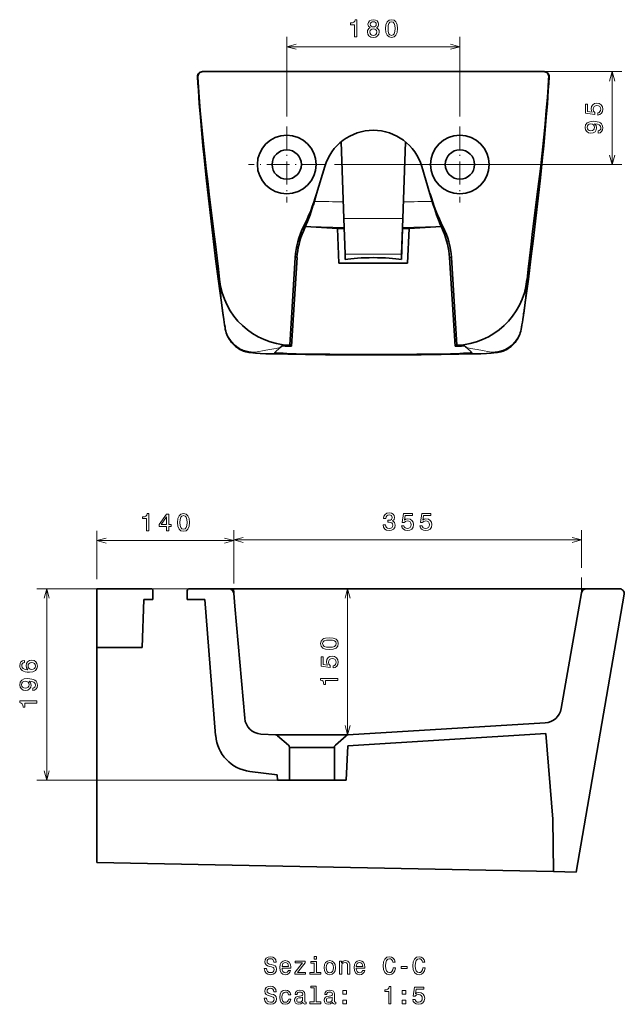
# Model space of a CAD drawing. Extents: x 23 to 397, y 43 to 254.
# Tile 2 of 2: x 273 to 397, y 43 to 244. Entities that reach past the tile are written whole.
import ezdxf

# ---------------------------------------------------------------- set-up
doc = ezdxf.new("R2010")
doc.units = 0
doc.linetypes.add('DASHDOT', pattern=[18.5, 12, -3, 0.5, -3])
doc.layers.get('0').update_dxf_attribs({"lineweight": 13})

msp = doc.modelspace()

# ---------------------------------------------------------------- linework, layer by layer
at = {"color": 7, "lineweight": 13, "ltscale": 0.407446}
for p, q in [((327.48, 224.36), (327.48, 240.66)), ((362.89, 224.36), (362.89, 240.66))]:
    msp.add_line(p, q, dxfattribs=at)
at = {"color": 7, "lineweight": 13}
for p, q in [((327.48, 238.66), (362.89, 238.66)), ((347.18, 233.56), (396.03, 233.56)), ((337.28, 214.56), (396.03, 214.56)), ((288.62, 137.63), (316.66, 137.63)), ((316.66, 137.76), (387.79, 137.76)), ((313.66, 127.76), (276.39, 127.76)), ((278.39, 88.6), (278.39, 127.76)), ((339.91, 97.86), (339.91, 127.76)), ((326.02, 88.6), (276.39, 88.6))]:
    msp.add_line(p, q, dxfattribs=at)
at = {"color": 7, "lineweight": 35, "ltscale": 0.000285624}
for p, q in [((309.29, 232.46), (309.3, 232.46)), ((381.07, 232.46), (381.07, 232.46))]:
    msp.add_line(p, q, dxfattribs=at)
at = {"color": 7, "lineweight": 35, "ltscale": 0.001328}
for p, q in [((310.24, 233.56), (310.29, 233.56)), ((380.13, 233.56), (380.08, 233.56))]:
    msp.add_line(p, q, dxfattribs=at)
at = {"color": 7, "lineweight": 35, "ltscale": 0.000208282}
for p, q in [((310.29, 233.56), (310.3, 233.56)), ((380.08, 233.56), (380.07, 233.56))]:
    msp.add_line(p, q, dxfattribs=at)
at = {"color": 7, "lineweight": 35}
for p, q in [((345.18, 233.56), (310.3, 233.56)), ((345.18, 233.56), (310.3, 233.56)), ((345.18, 233.56), (380.07, 233.56)), ((345.18, 233.56), (380.07, 233.56)), ((288.62, 127.76), (288.62, 71.76)), ((315.66, 127.76), (388.78, 127.76)), ((312.94, 97.72), (310.73, 125.56)), ((396.51, 126.66), (386.66, 69.8)), ((316.89, 124.21), (318.89, 101.28)), ((387.31, 124.21), (383.62, 103.25)), ((380.34, 100.33), (339.99, 97.86)), ((380.47, 98.13), (339.96, 95.65)), ((382.06, 69.9), (288.62, 71.76))]:
    msp.add_line(p, q, dxfattribs=at)
at = {"color": 7, "lineweight": 13, "ltscale": 0.475072}
msp.add_line((394.03, 214.56), (394.03, 233.56), dxfattribs=at)
at = {"color": 7, "linetype": 'DASHDOT', "lineweight": 13, "ltscale": 0.390047}
for p, q in [((327.48, 222.36), (327.48, 206.76)), ((362.89, 222.36), (362.89, 206.76)), ((335.28, 214.56), (319.68, 214.56)), ((370.69, 214.56), (355.09, 214.56))]:
    msp.add_line(p, q, dxfattribs=at)
at = {"color": 7, "lineweight": 35, "ltscale": 0.39243}
for p, q in [((339.16, 203.52), (338.61, 219.21)), ((351.21, 203.52), (351.76, 219.21))]:
    msp.add_line(p, q, dxfattribs=at)
at = {"color": 7, "lineweight": 35, "ltscale": 0.145317}
for p, q in [((335.26, 214.16), (333.6, 208.59)), ((335.26, 214.16), (333.6, 208.59)), ((355.11, 214.16), (356.77, 208.59)), ((355.11, 214.16), (356.77, 208.59))]:
    msp.add_line(p, q, dxfattribs=at)
at = {"color": 7, "lineweight": 35, "ltscale": 0.045097}
for p, q in [((311.48, 209.7), (311.27, 211.49)), ((378.88, 209.7), (379.1, 211.49))]:
    msp.add_line(p, q, dxfattribs=at)
at = {"color": 7, "lineweight": 35, "ltscale": 0.00137}
msp.add_line((311.38, 210.54), (311.39, 210.49), dxfattribs=at)
at = {"color": 7, "lineweight": 35, "ltscale": 0.001371}
msp.add_line((378.98, 210.54), (378.98, 210.49), dxfattribs=at)
at = {"color": 7, "lineweight": 35, "ltscale": 0.059488}
for p, q in [((333.6, 208.59), (332.92, 206.31)), ((356.77, 208.59), (357.45, 206.31))]:
    msp.add_line(p, q, dxfattribs=at)
at = {"color": 7, "lineweight": 13, "ltscale": 0.150694}
for q in [(339.16, 203.52), (351.21, 203.52)]:
    msp.add_line((345.18, 203.52), q, dxfattribs=at)
at = {"color": 7, "lineweight": 35, "ltscale": 0.182693}
for p, q in [((339.41, 196.22), (339.16, 203.52)), ((350.96, 196.22), (351.21, 203.52))]:
    msp.add_line(p, q, dxfattribs=at)
at = {"color": 7, "lineweight": 35, "ltscale": 0.163553}
for p, q in [((337.85, 201.45), (331.32, 201.85)), ((352.52, 201.45), (359.05, 201.85))]:
    msp.add_line(p, q, dxfattribs=at)
at = {"color": 7, "lineweight": 35, "ltscale": 0.034562}
for p, q in [((337.85, 201.45), (339.23, 201.45)), ((337.85, 201.45), (339.23, 201.45)), ((352.52, 201.45), (351.14, 201.45)), ((352.52, 201.45), (351.14, 201.45))]:
    msp.add_line(p, q, dxfattribs=at)
at = {"color": 7, "lineweight": 35, "ltscale": 0.176536}
for p, q in [((337.85, 201.45), (338.15, 194.4)), ((352.52, 201.45), (352.21, 194.4)), ((339.96, 95.65), (339.65, 88.6))]:
    msp.add_line(p, q, dxfattribs=at)
at = {"color": 7, "lineweight": 35, "ltscale": 0.15831}
msp.add_line((350.92, 195.13), (351.14, 201.45), dxfattribs=at)
at = {"color": 7, "lineweight": 35, "ltscale": 0.449955}
for p, q in [((329.21, 195.54), (328.12, 177.57)), ((328.12, 177.57), (329.21, 195.54)), ((362.25, 177.57), (361.15, 195.54)), ((361.15, 195.54), (362.25, 177.57))]:
    msp.add_line(p, q, dxfattribs=at)
at = {"color": 7, "lineweight": 35, "ltscale": 0.453552}
for p, q in [((329.58, 195.52), (328.44, 177.41)), ((360.79, 195.52), (361.93, 177.41))]:
    msp.add_line(p, q, dxfattribs=at)
at = {"color": 7, "lineweight": 13, "ltscale": 0.009118}
for p, q in [((329.58, 195.52), (329.21, 195.54)), ((360.79, 195.52), (361.15, 195.54))]:
    msp.add_line(p, q, dxfattribs=at)
at = {"color": 7, "lineweight": 13, "ltscale": 0.144318}
for q in [(339.41, 196.22), (350.96, 196.22)]:
    msp.add_line((345.18, 196.22), q, dxfattribs=at)
at = {"color": 7, "lineweight": 35, "ltscale": 0.022704}
for p, q in [((339.44, 195.31), (339.41, 196.22)), ((350.93, 195.31), (350.96, 196.22))]:
    msp.add_line(p, q, dxfattribs=at)
at = {"color": 7, "lineweight": 35, "ltscale": 0.17575}
for q in [(338.15, 194.4), (352.21, 194.4)]:
    msp.add_line((345.18, 194.4), q, dxfattribs=at)
at = {"color": 7, "lineweight": 35, "ltscale": 0.00461}
for p, q in [((339.45, 195.13), (339.44, 195.31)), ((350.92, 195.13), (350.93, 195.31))]:
    msp.add_line(p, q, dxfattribs=at)
at = {"color": 7, "lineweight": 35, "ltscale": 0.115}
for p in [(340.58, 194.4), (349.78, 194.4)]:
    msp.add_line(p, (345.18, 194.4), dxfattribs=at)
at = {"color": 7, "lineweight": 35, "ltscale": 0.012159}
msp.add_line((314.86, 181.2), (314.79, 181.68), dxfattribs=at)
at = {"color": 7, "lineweight": 35, "ltscale": 0.012146}
msp.add_line((375.51, 181.2), (375.58, 181.68), dxfattribs=at)
at = {"color": 7, "lineweight": 35, "ltscale": 0.000819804}
msp.add_line((314.86, 181.24), (314.86, 181.2), dxfattribs=at)
at = {"color": 7, "lineweight": 35, "ltscale": 0.000815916}
msp.add_line((375.51, 181.24), (375.51, 181.2), dxfattribs=at)
at = {"color": 7, "lineweight": 35, "ltscale": 0.016669}
for p, q in [((328.44, 177.41), (327.78, 177.41)), ((328.44, 177.41), (327.78, 177.41)), ((361.93, 177.41), (362.59, 177.41)), ((361.93, 177.41), (362.59, 177.41))]:
    msp.add_line(p, q, dxfattribs=at)
at = {"color": 7, "lineweight": 35, "ltscale": 0.005012}
for p, q in [((328.44, 177.41), (328.26, 177.49)), ((328.44, 177.41), (328.26, 177.49)), ((361.93, 177.41), (362.11, 177.49)), ((361.93, 177.41), (362.11, 177.49))]:
    msp.add_line(p, q, dxfattribs=at)
at = {"color": 7, "lineweight": 13, "ltscale": 0.000128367}
for p, q in [((320.78, 176.17), (320.78, 176.17)), ((369.59, 176.17), (369.59, 176.17))]:
    msp.add_line(p, q, dxfattribs=at)
at = {"color": 7, "lineweight": 35, "ltscale": 0.037706}
for p, q in [((325.02, 176.1), (326.15, 177.1)), ((325.02, 176.1), (326.15, 177.1)), ((365.35, 176.1), (364.22, 177.1)), ((365.35, 176.1), (364.22, 177.1))]:
    msp.add_line(p, q, dxfattribs=at)
at = {"color": 7, "lineweight": 13, "ltscale": 0.021109}
for p, q in [((325.32, 176.94), (326.15, 177.1)), ((365.05, 176.94), (364.22, 177.1))]:
    msp.add_line(p, q, dxfattribs=at)
at = {"color": 7, "lineweight": 13, "ltscale": 0.000708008}
for q in [(345.16, 175.61), (345.21, 175.61)]:
    msp.add_line((345.18, 175.61), q, dxfattribs=at)
at = {"color": 7, "lineweight": 13, "ltscale": 6.87704e-06}
for p, q in [((345.16, 175.61), (345.16, 175.61)), ((345.21, 175.61), (345.21, 175.61))]:
    msp.add_line(p, q, dxfattribs=at)
at = {"color": 7, "lineweight": 35, "ltscale": 0.000704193}
for p in [(345.16, 175.61), (345.21, 175.61)]:
    msp.add_line(p, (345.18, 175.61), dxfattribs=at)
at = {"color": 7, "lineweight": 13, "ltscale": 0.246626}
msp.add_line((288.62, 129.76), (288.62, 139.63), dxfattribs=at)
at = {"color": 7, "lineweight": 13, "ltscale": 0.272746}
msp.add_line((316.66, 128.85), (316.66, 139.76), dxfattribs=at)
at = {"color": 7, "lineweight": 13, "ltscale": 0.269447}
msp.add_line((316.66, 128.85), (316.66, 139.63), dxfattribs=at)
at = {"color": 7, "lineweight": 13, "ltscale": 0.191821}
msp.add_line((387.79, 132.08), (387.79, 139.76), dxfattribs=at)
at = {"color": 7, "lineweight": 13, "ltscale": 0.18857}
msp.add_line((387.79, 132.08), (387.79, 139.63), dxfattribs=at)
at = {"color": 7, "lineweight": 13, "ltscale": 0.078763}
msp.add_line((387.79, 126.93), (387.79, 130.08), dxfattribs=at)
at = {"color": 7, "lineweight": 35, "ltscale": 0.3}
msp.add_line((288.62, 127.76), (288.62, 115.76), dxfattribs=at)
at = {"color": 7, "lineweight": 35, "ltscale": 0.273661}
msp.add_line((299.57, 127.76), (288.62, 127.76), dxfattribs=at)
at = {"color": 7, "lineweight": 35, "ltscale": 0.003839}
msp.add_line((299.72, 127.76), (299.57, 127.76), dxfattribs=at)
at = {"color": 7, "lineweight": 35, "ltscale": 0.045}
for p, q in [((300.12, 125.56), (300.12, 127.36)), ((307.12, 125.56), (307.12, 127.36))]:
    msp.add_line(p, q, dxfattribs=at)
at = {"color": 7, "lineweight": 35, "ltscale": 0.20341}
msp.add_line((315.66, 127.76), (307.52, 127.76), dxfattribs=at)
at = {"color": 7, "lineweight": 35, "ltscale": 0.022908}
msp.add_line((316.66, 126.85), (316.58, 127.76), dxfattribs=at)
at = {"color": 7, "lineweight": 35, "ltscale": 0.069192}
msp.add_line((387.79, 126.93), (387.31, 124.21), dxfattribs=at)
at = {"color": 7, "lineweight": 35, "ltscale": 0.168488}
msp.add_line((388.78, 127.76), (395.52, 127.76), dxfattribs=at)
at = {"color": 7, "lineweight": 35, "ltscale": 0.245149}
msp.add_line((297.89, 115.76), (298.23, 125.56), dxfattribs=at)
msp.add_line((297.89, 115.76), (298.23, 125.56), dxfattribs=at)
at = {"color": 7, "lineweight": 35, "ltscale": 0.047358}
msp.add_line((298.23, 125.56), (300.12, 125.56), dxfattribs=at)
at = {"color": 7, "lineweight": 35, "ltscale": 0.090211}
msp.add_line((307.12, 125.56), (310.73, 125.56), dxfattribs=at)
at = {"color": 7, "lineweight": 35, "ltscale": 0.066231}
msp.add_line((316.66, 126.85), (316.89, 124.21), dxfattribs=at)
at = {"color": 7, "lineweight": 35, "ltscale": 0.231586}
msp.add_line((288.62, 115.76), (297.89, 115.76), dxfattribs=at)
msp.add_line((288.62, 115.76), (297.89, 115.76), dxfattribs=at)
at = {"color": 7, "lineweight": 35, "ltscale": 0.076093}
msp.add_line((325.25, 97.86), (322.21, 98.04), dxfattribs=at)
at = {"color": 7, "lineweight": 35, "ltscale": 0.368372}
msp.add_line((325.25, 97.86), (339.99, 97.86), dxfattribs=at)
at = {"color": 7, "lineweight": 35, "ltscale": 0.073571}
for p, q in [((327.82, 95.76), (325.61, 97.71)), ((337.42, 95.76), (339.63, 97.71))]:
    msp.add_line(p, q, dxfattribs=at)
at = {"color": 7, "lineweight": 35, "ltscale": 0.438555}
msp.add_line((381.9, 80.65), (380.47, 98.13), dxfattribs=at)
at = {"color": 7, "lineweight": 35, "ltscale": 0.23}
for p, q in [((328.02, 95.31), (337.22, 95.31)), ((337.22, 88.6), (328.02, 88.6))]:
    msp.add_line(p, q, dxfattribs=at)
at = {"color": 7, "lineweight": 35, "ltscale": 0.167793}
for p, q in [((328.02, 95.31), (328.02, 88.6)), ((337.22, 95.31), (337.22, 88.6))]:
    msp.add_line(p, q, dxfattribs=at)
at = {"color": 7, "lineweight": 35, "ltscale": 0.141988}
msp.add_line((325.54, 89.7), (319.91, 90.41), dxfattribs=at)
at = {"color": 7, "lineweight": 35, "ltscale": 0.027576}
msp.add_line((325.54, 89.7), (325.59, 88.6), dxfattribs=at)
at = {"color": 7, "lineweight": 35, "ltscale": 0.06075}
for p, q in [((325.59, 88.6), (328.02, 88.6)), ((339.65, 88.6), (337.22, 88.6))]:
    msp.add_line(p, q, dxfattribs=at)
at = {"color": 7, "lineweight": 35, "ltscale": 0.268783}
msp.add_line((381.9, 80.65), (382.06, 69.9), dxfattribs=at)
msp.add_line((381.9, 80.65), (382.06, 69.9), dxfattribs=at)
at = {"color": 7, "lineweight": 35, "ltscale": 0.114973}
msp.add_line((382.06, 69.9), (386.66, 69.8), dxfattribs=at)
at = {"color": 7, "lineweight": 13}
for points in [[(341.36, 240.66), (341.82, 240.66), (341.82, 244.18), (341.47, 244.18), (341.38, 243.88), (341.2, 243.67), (340.92, 243.55), (340.54, 243.51), (340.54, 243.15), (341.36, 243.15)], [(344.56, 242.54), (344.3, 242.4), (344.12, 242.21), (344.01, 241.96), (343.98, 241.66), (344.06, 241.21), (344.29, 240.87), (344.67, 240.64), (345.18, 240.56), (345.69, 240.64), (346.07, 240.87), (346.3, 241.21), (346.39, 241.66), (346.35, 241.96), (346.24, 242.21), (346.06, 242.4), (345.81, 242.54), (346.01, 242.67), (346.15, 242.83), (346.24, 243.03), (346.27, 243.28), (346.19, 243.64), (345.98, 243.93), (345.63, 244.11), (345.18, 244.18), (344.73, 244.11), (344.39, 243.93), (344.17, 243.64), (344.09, 243.28), (344.12, 243.03), (344.21, 242.83)], [(344.57, 243.24), (344.61, 243.46), (344.74, 243.63), (344.93, 243.74), (345.18, 243.78), (345.44, 243.74), (345.63, 243.63), (345.75, 243.46), (345.79, 243.24), (345.75, 243.01), (345.63, 242.84), (345.44, 242.72), (345.18, 242.69), (344.93, 242.73), (344.74, 242.84), (344.61, 243.01)], [(347.7, 242.37), (347.78, 241.58), (348.02, 241.01), (348.4, 240.67), (348.92, 240.56), (349.44, 240.67), (349.82, 241.01), (350.05, 241.58), (350.13, 242.37), (350.05, 243.16), (349.95, 243.47), (349.82, 243.73), (349.44, 244.07), (348.92, 244.18), (348.4, 244.07), (348.02, 243.72), (347.78, 243.16)], [(348.19, 242.37), (348.23, 242.98), (348.36, 243.42), (348.58, 243.67), (348.92, 243.77), (349.25, 243.67), (349.48, 243.42), (349.61, 242.98), (349.65, 242.37), (349.61, 241.75), (349.48, 241.31), (349.25, 241.06), (348.92, 240.97), (348.58, 241.06), (348.36, 241.31), (348.23, 241.75)], [(344.46, 241.67), (344.51, 241.94), (344.65, 242.14), (344.88, 242.27), (345.18, 242.32), (345.48, 242.27), (345.71, 242.14), (345.85, 241.94), (345.91, 241.67), (345.85, 241.39), (345.71, 241.17), (345.48, 241.03), (345.18, 240.98), (344.88, 241.03), (344.65, 241.17), (344.51, 241.39)], [(391.12, 224.68), (391.53, 224.79), (391.85, 225.04), (392.05, 225.4), (392.13, 225.86), (392.04, 226.37), (391.79, 226.77), (391.4, 227.02), (390.89, 227.12), (390.42, 227.03), (390.06, 226.79), (389.82, 226.41), (389.73, 225.92), (389.79, 225.55), (389.96, 225.25), (389.02, 225.39), (389.02, 226.93), (388.6, 226.93), (388.6, 225.06), (390.46, 224.78), (390.46, 225.18), (390.22, 225.48), (390.14, 225.85), (390.19, 226.17), (390.35, 226.42), (390.6, 226.58), (390.92, 226.63), (391.24, 226.58), (391.48, 226.41), (391.64, 226.17), (391.7, 225.85), (391.66, 225.58), (391.54, 225.37), (391.36, 225.22), (391.12, 225.15)], [(391.16, 220.98), (391.56, 221.06), (391.87, 221.28), (392.06, 221.62), (392.13, 222.07), (392.09, 222.37), (392, 222.64), (391.85, 222.86), (391.62, 223.06), (391.35, 223.21), (391, 223.32), (390.61, 223.38), (390.16, 223.41), (389.45, 223.32), (388.93, 223.08), (388.61, 222.68), (388.5, 222.14), (388.59, 221.65), (388.84, 221.28), (389.21, 221.03), (389.68, 220.95), (390.16, 221.03), (390.53, 221.27), (390.76, 221.62), (390.84, 222.07), (390.74, 222.55), (390.45, 222.9), (391.01, 222.82), (391.41, 222.66), (391.65, 222.42), (391.72, 222.08), (391.69, 221.82), (391.57, 221.62), (391.4, 221.5), (391.16, 221.45)], [(389.67, 221.44), (389.36, 221.49), (389.11, 221.63), (388.96, 221.86), (388.9, 222.14), (388.96, 222.44), (389.11, 222.67), (389.36, 222.81), (389.67, 222.86), (389.99, 222.81), (390.22, 222.67), (390.37, 222.44), (390.42, 222.13), (390.37, 221.85), (390.22, 221.63), (389.99, 221.49)], [(298.81, 139.63), (299.27, 139.63), (299.27, 143.15), (298.93, 143.15), (298.84, 142.84), (298.66, 142.64), (298.38, 142.51), (298, 142.47), (298, 142.12), (298.81, 142.12)], [(302.92, 139.63), (303.37, 139.63), (303.37, 140.49), (303.87, 140.49), (303.87, 140.9), (303.37, 140.9), (303.37, 143.05), (302.91, 143.05), (301.38, 140.94), (301.38, 140.49), (302.92, 140.49)], [(305.16, 141.33), (305.24, 140.54), (305.47, 139.98), (305.85, 139.64), (306.38, 139.52), (306.9, 139.64), (307.27, 139.98), (307.51, 140.54), (307.59, 141.33), (307.51, 142.12), (307.41, 142.43), (307.27, 142.69), (306.9, 143.03), (306.38, 143.15), (305.85, 143.03), (305.47, 142.69), (305.24, 142.12)], [(347.22, 140.86), (347.22, 140.82), (347.3, 140.34), (347.54, 139.97), (347.91, 139.74), (348.4, 139.66), (348.93, 139.74), (349.32, 139.96), (349.57, 140.32), (349.66, 140.77), (349.62, 141.07), (349.51, 141.31), (349.33, 141.5), (349.09, 141.63), (349.42, 141.91), (349.53, 142.34), (349.46, 142.73), (349.24, 143.03), (348.89, 143.22), (348.4, 143.28), (347.95, 143.2), (347.6, 142.98), (347.37, 142.63), (347.3, 142.16), (347.3, 142.12), (347.75, 142.12), (347.79, 142.45), (347.92, 142.68), (348.13, 142.82), (348.43, 142.87), (348.69, 142.83), (348.88, 142.72), (349, 142.55), (349.04, 142.32), (349, 142.07), (348.88, 141.91), (348.67, 141.8), (348.38, 141.77), (348.18, 141.78), (348.18, 141.38), (348.43, 141.39), (348.75, 141.35), (348.98, 141.22), (349.12, 141.03), (349.17, 140.77), (349.12, 140.48), (348.97, 140.26), (348.74, 140.13), (348.43, 140.08), (348.12, 140.13), (347.88, 140.28), (347.74, 140.52), (347.68, 140.86)], [(350.97, 140.67), (351.09, 140.26), (351.33, 139.93), (351.7, 139.73), (352.16, 139.66), (352.67, 139.75), (353.07, 139.99), (353.32, 140.39), (353.42, 140.89), (353.33, 141.36), (353.09, 141.73), (352.71, 141.97), (352.22, 142.05), (351.84, 141.99), (351.55, 141.82), (351.69, 142.77), (353.22, 142.77), (353.22, 143.18), (351.35, 143.18), (351.08, 141.33), (351.48, 141.33), (351.77, 141.56), (352.14, 141.65), (352.47, 141.59), (352.71, 141.43), (352.87, 141.18), (352.93, 140.87), (352.87, 140.55), (352.71, 140.3), (352.46, 140.15), (352.14, 140.09), (351.88, 140.13), (351.67, 140.24), (351.52, 140.42), (351.44, 140.67)], [(354.71, 140.67), (354.82, 140.26), (355.07, 139.93), (355.43, 139.73), (355.9, 139.66), (356.4, 139.75), (356.8, 139.99), (357.06, 140.39), (357.15, 140.89), (357.07, 141.36), (356.82, 141.73), (356.45, 141.97), (355.96, 142.05), (355.58, 141.99), (355.29, 141.82), (355.43, 142.77), (356.96, 142.77), (356.96, 143.18), (355.09, 143.18), (354.81, 141.33), (355.21, 141.33), (355.51, 141.56), (355.88, 141.65), (356.2, 141.59), (356.45, 141.43), (356.61, 141.18), (356.66, 140.87), (356.61, 140.55), (356.45, 140.3), (356.2, 140.15), (355.88, 140.09), (355.61, 140.13), (355.41, 140.24), (355.25, 140.42), (355.18, 140.67)], [(301.8, 140.9), (302.92, 142.46), (302.92, 140.9)], [(305.64, 141.33), (305.68, 141.94), (305.81, 142.38), (306.04, 142.64), (306.38, 142.73), (306.71, 142.64), (306.94, 142.38), (307.06, 141.94), (307.1, 141.33), (307.06, 140.72), (306.94, 140.28), (306.71, 140.02), (306.38, 139.94), (306.04, 140.02), (305.81, 140.28), (305.68, 140.72)], [(336.2, 115.33), (337, 115.4), (337.56, 115.64), (337.9, 116.02), (338.01, 116.54), (337.9, 117.06), (337.56, 117.44), (337, 117.67), (336.2, 117.75), (335.42, 117.67), (335.1, 117.58), (334.85, 117.44), (334.5, 117.06), (334.39, 116.54), (334.5, 116.02), (334.85, 115.64), (335.42, 115.4)], [(336.2, 115.81), (335.59, 115.85), (335.16, 115.98), (334.9, 116.21), (334.81, 116.54), (334.9, 116.88), (335.16, 117.1), (335.59, 117.23), (336.2, 117.27), (336.82, 117.23), (337.26, 117.1), (337.52, 116.88), (337.6, 116.54), (337.52, 116.21), (337.26, 115.98), (336.82, 115.85)], [(273.83, 113.12), (273.42, 113.03), (273.12, 112.81), (272.93, 112.46), (272.86, 112.02), (272.9, 111.72), (273, 111.47), (273.15, 111.24), (273.37, 111.05), (273.65, 110.9), (273.99, 110.78), (274.39, 110.71), (274.84, 110.69), (275.55, 110.77), (276.07, 111.02), (276.38, 111.42), (276.49, 111.96), (276.4, 112.45), (276.16, 112.83), (275.79, 113.07), (275.32, 113.15), (274.84, 113.07), (274.47, 112.84), (274.24, 112.48), (274.16, 112.04), (274.26, 111.56), (274.54, 111.2), (273.99, 111.27), (273.59, 111.44), (273.35, 111.68), (273.27, 112.03), (273.31, 112.28), (273.42, 112.47), (273.6, 112.6), (273.83, 112.66)], [(337, 111.56), (337.41, 111.67), (337.74, 111.92), (337.94, 112.28), (338.01, 112.74), (337.92, 113.25), (337.68, 113.65), (337.28, 113.9), (336.78, 114), (336.31, 113.91), (335.94, 113.67), (335.71, 113.29), (335.62, 112.8), (335.68, 112.43), (335.85, 112.13), (334.9, 112.27), (334.9, 113.81), (334.49, 113.81), (334.49, 111.94), (336.35, 111.66), (336.35, 112.06), (336.11, 112.35), (336.02, 112.73), (336.08, 113.05), (336.24, 113.3), (336.49, 113.45), (336.8, 113.51), (337.12, 113.45), (337.37, 113.29), (337.53, 113.05), (337.58, 112.73), (337.55, 112.46), (337.43, 112.25), (337.25, 112.1), (337, 112.03)], [(275.32, 112.67), (275.64, 112.61), (275.88, 112.47), (276.04, 112.24), (276.09, 111.96), (276.04, 111.66), (275.88, 111.44), (275.64, 111.29), (275.33, 111.24), (275.01, 111.29), (274.78, 111.44), (274.62, 111.67), (274.57, 111.98), (274.62, 112.25), (274.77, 112.47), (275.01, 112.61)], [(275.52, 106.97), (275.92, 107.04), (276.23, 107.26), (276.42, 107.6), (276.49, 108.06), (276.45, 108.35), (276.36, 108.62), (276.21, 108.85), (275.99, 109.04), (275.71, 109.19), (275.37, 109.3), (274.97, 109.37), (274.52, 109.39), (273.81, 109.31), (273.29, 109.06), (272.98, 108.67), (272.86, 108.13), (272.95, 107.63), (273.2, 107.26), (273.57, 107.02), (274.04, 106.94), (274.52, 107.02), (274.89, 107.26), (275.12, 107.61), (275.2, 108.06), (275.1, 108.53), (274.81, 108.89), (275.37, 108.81), (275.77, 108.65), (276.01, 108.4), (276.08, 108.06), (276.05, 107.8), (275.94, 107.61), (275.76, 107.48), (275.52, 107.43)], [(274.03, 107.43), (273.72, 107.48), (273.47, 107.62), (273.32, 107.84), (273.26, 108.13), (273.32, 108.43), (273.47, 108.65), (273.72, 108.79), (274.03, 108.85), (274.35, 108.79), (274.58, 108.65), (274.73, 108.42), (274.78, 108.11), (274.73, 107.84), (274.58, 107.62), (274.35, 107.48)], [(337.91, 108.98), (337.91, 109.44), (334.39, 109.44), (334.39, 109.1), (334.7, 109.01), (334.9, 108.83), (335.02, 108.55), (335.06, 108.16), (335.42, 108.16), (335.42, 108.98)], [(276.39, 104.35), (276.39, 104.81), (272.86, 104.81), (272.86, 104.47), (273.17, 104.38), (273.38, 104.2), (273.5, 103.92), (273.54, 103.53), (273.9, 103.53), (273.9, 104.35)], [(323.34, 50.06), (322.89, 50.06), (322.99, 49.52), (323.24, 49.13), (323.63, 48.89), (324.15, 48.81), (324.67, 48.89), (325.06, 49.11), (325.31, 49.46), (325.4, 49.92), (325.32, 50.33), (325.11, 50.6), (324.77, 50.77), (324.31, 50.91), (323.91, 51), (323.66, 51.11), (323.51, 51.27), (323.47, 51.53), (323.51, 51.75), (323.64, 51.92), (323.84, 52.04), (324.12, 52.08), (324.4, 52.03), (324.63, 51.89), (324.77, 51.67), (324.84, 51.36), (325.3, 51.36), (325.3, 51.37), (325.22, 51.84), (324.98, 52.2), (324.61, 52.42), (324.11, 52.49), (323.65, 52.42), (323.3, 52.21), (323.07, 51.88), (322.99, 51.46), (323.06, 51.08), (323.25, 50.82), (323.55, 50.65), (323.96, 50.52), (324.37, 50.4), (324.68, 50.29), (324.87, 50.13), (324.93, 49.87), (324.87, 49.6), (324.72, 49.4), (324.48, 49.27), (324.17, 49.23), (323.83, 49.29), (323.57, 49.45), (323.4, 49.71)], [(333.58, 52.52), (333.11, 52.52), (333.11, 52.02), (333.58, 52.02)], [(349.25, 50.2), (349.15, 49.78), (348.98, 49.48), (348.75, 49.29), (348.48, 49.23), (348.15, 49.32), (347.89, 49.59), (347.72, 50.04), (347.66, 50.65), (347.72, 51.26), (347.88, 51.71), (348.14, 51.98), (348.48, 52.08), (348.72, 52.03), (348.92, 51.89), (349.09, 51.66), (349.2, 51.35), (349.68, 51.35), (349.52, 51.83), (349.26, 52.19), (348.9, 52.42), (348.48, 52.5), (347.94, 52.37), (347.53, 52.02), (347.27, 51.44), (347.18, 50.65), (347.27, 49.87), (347.53, 49.29), (347.94, 48.93), (348.48, 48.81), (348.94, 48.9), (349.32, 49.17), (349.59, 49.61), (349.73, 50.2)], [(355.32, 50.2), (355.22, 49.78), (355.05, 49.48), (354.82, 49.29), (354.55, 49.23), (354.22, 49.32), (353.96, 49.59), (353.79, 50.04), (353.74, 50.65), (353.79, 51.26), (353.96, 51.71), (354.21, 51.98), (354.55, 52.08), (354.79, 52.03), (355, 51.89), (355.16, 51.66), (355.27, 51.35), (355.75, 51.35), (355.6, 51.83), (355.33, 52.19), (354.98, 52.42), (354.55, 52.5), (354.01, 52.37), (353.6, 52.02), (353.34, 51.44), (353.25, 50.65), (353.34, 49.87), (353.6, 49.29), (354.01, 48.93), (354.55, 48.81), (355.02, 48.9), (355.39, 49.17), (355.66, 49.61), (355.8, 50.2)], [(326.52, 50.13), (328.3, 50.13), (328.3, 50.34), (328.22, 50.92), (328, 51.35), (327.65, 51.61), (327.18, 51.71), (326.72, 51.61), (326.37, 51.32), (326.14, 50.87), (326.06, 50.26), (326.13, 49.64), (326.36, 49.19), (326.71, 48.9), (327.16, 48.81), (327.56, 48.87), (327.88, 49.04), (328.12, 49.32), (328.25, 49.68), (327.81, 49.68), (327.72, 49.48), (327.59, 49.33), (327.22, 49.21), (326.93, 49.26), (326.71, 49.44), (326.57, 49.73), (326.52, 50.11)], [(326.52, 50.5), (326.58, 50.85), (326.71, 51.11), (326.92, 51.26), (327.19, 51.32), (327.46, 51.26), (327.67, 51.11), (327.79, 50.85), (327.84, 50.5)], [(330.71, 51.24), (329.13, 49.24), (329.13, 48.9), (331.33, 48.9), (331.33, 49.28), (329.69, 49.28), (331.26, 51.27), (331.26, 51.61), (329.21, 51.61), (329.21, 51.24)], [(333.56, 49.28), (333.56, 51.52), (332.42, 51.52), (332.42, 51.14), (333.12, 51.14), (333.12, 49.28), (332.21, 49.28), (332.21, 48.9), (334.48, 48.9), (334.48, 49.28)], [(335.11, 50.25), (335.19, 49.64), (335.42, 49.19), (335.79, 48.9), (336.29, 48.81), (336.77, 48.9), (337.14, 49.18), (337.37, 49.63), (337.46, 50.25), (337.37, 50.87), (337.14, 51.33), (336.77, 51.61), (336.29, 51.71), (335.79, 51.61), (335.42, 51.32), (335.19, 50.87)], [(335.56, 50.26), (335.61, 50.71), (335.75, 51.04), (335.98, 51.24), (336.29, 51.31), (336.59, 51.24), (336.82, 51.05), (336.96, 50.71), (337.01, 50.26), (336.96, 49.8), (336.82, 49.47), (336.59, 49.27), (336.29, 49.2), (335.98, 49.27), (335.75, 49.47), (335.61, 49.8)], [(338.28, 48.9), (338.72, 48.9), (338.72, 50.47), (338.77, 50.82), (338.91, 51.09), (339.14, 51.25), (339.44, 51.31), (339.68, 51.26), (339.84, 51.12), (339.91, 50.9), (339.94, 50.59), (339.94, 48.9), (340.38, 48.9), (340.38, 50.68), (340.36, 51.04), (340.27, 51.34), (339.97, 51.61), (339.51, 51.71), (339.25, 51.67), (339.03, 51.58), (338.85, 51.41), (338.7, 51.2), (338.7, 51.61), (338.28, 51.61)], [(341.7, 50.13), (343.48, 50.13), (343.48, 50.34), (343.4, 50.92), (343.18, 51.35), (342.83, 51.61), (342.36, 51.71), (341.9, 51.61), (341.55, 51.32), (341.32, 50.87), (341.24, 50.26), (341.31, 49.64), (341.54, 49.19), (341.89, 48.9), (342.34, 48.81), (342.74, 48.87), (343.06, 49.04), (343.3, 49.32), (343.43, 49.68), (342.99, 49.68), (342.9, 49.48), (342.77, 49.33), (342.4, 49.21), (342.11, 49.26), (341.89, 49.44), (341.75, 49.73), (341.7, 50.11)], [(341.7, 50.5), (341.76, 50.85), (341.89, 51.11), (342.1, 51.26), (342.37, 51.32), (342.64, 51.26), (342.85, 51.11), (342.97, 50.85), (343.02, 50.5)], [(350.86, 50.06), (352.08, 50.06), (352.08, 50.46), (350.86, 50.46)], [(323.34, 44.01), (322.89, 44.01), (322.99, 43.48), (323.24, 43.08), (323.63, 42.85), (324.15, 42.76), (324.67, 42.84), (325.06, 43.06), (325.31, 43.41), (325.4, 43.87), (325.32, 44.28), (325.11, 44.55), (324.77, 44.73), (324.31, 44.86), (323.91, 44.95), (323.66, 45.07), (323.51, 45.23), (323.47, 45.48), (323.51, 45.71), (323.64, 45.88), (323.84, 45.99), (324.12, 46.03), (324.4, 45.98), (324.63, 45.85), (324.77, 45.62), (324.84, 45.31), (325.3, 45.31), (325.3, 45.32), (325.22, 45.8), (324.98, 46.15), (324.61, 46.37), (324.11, 46.45), (323.65, 46.37), (323.3, 46.16), (323.07, 45.83), (322.99, 45.41), (323.06, 45.03), (323.25, 44.77), (323.55, 44.6), (323.96, 44.47), (324.37, 44.35), (324.68, 44.24), (324.87, 44.08), (324.93, 43.82), (324.87, 43.55), (324.72, 43.35), (324.48, 43.22), (324.17, 43.18), (323.83, 43.24), (323.57, 43.4), (323.4, 43.66)], [(333.09, 46.1), (333.09, 43.23), (332.18, 43.23), (332.18, 42.86), (334.44, 42.86), (334.44, 43.23), (333.53, 43.23), (333.53, 46.48), (332.39, 46.48), (332.39, 46.1)], [(348.34, 42.86), (348.8, 42.86), (348.8, 46.38), (348.45, 46.38), (348.36, 46.07), (348.18, 45.87), (347.91, 45.75), (347.52, 45.71), (347.52, 45.35), (348.34, 45.35)], [(327.86, 44.67), (328.3, 44.67), (328.21, 45.07), (327.99, 45.39), (327.65, 45.58), (327.21, 45.66), (326.73, 45.56), (326.36, 45.28), (326.13, 44.82), (326.05, 44.2), (326.12, 43.59), (326.35, 43.14), (326.71, 42.86), (327.2, 42.76), (327.63, 42.84), (327.97, 43.05), (328.2, 43.38), (328.3, 43.82), (327.88, 43.82), (327.8, 43.54), (327.66, 43.33), (327.46, 43.2), (327.21, 43.16), (326.91, 43.22), (326.68, 43.43), (326.55, 43.75), (326.5, 44.22), (326.55, 44.67), (326.69, 45), (326.92, 45.2), (327.21, 45.27), (327.48, 45.23), (327.67, 45.11), (327.8, 44.92)], [(330.78, 43.21), (330.78, 43.19), (330.8, 43.02), (330.88, 42.9), (331.2, 42.81), (331.44, 42.85), (331.44, 43.19), (331.34, 43.17), (331.2, 43.24), (331.17, 43.44), (331.17, 44.84), (331.11, 45.2), (330.93, 45.45), (330.63, 45.61), (330.19, 45.66), (329.77, 45.6), (329.46, 45.43), (329.26, 45.16), (329.19, 44.81), (329.19, 44.78), (329.59, 44.78), (329.63, 44.99), (329.74, 45.14), (329.92, 45.23), (330.18, 45.27), (330.43, 45.24), (330.6, 45.17), (330.71, 45.04), (330.74, 44.85), (330.72, 44.64), (330.64, 44.54), (330.44, 44.49), (330.06, 44.45), (329.63, 44.35), (329.32, 44.19), (329.14, 43.94), (329.08, 43.57), (329.13, 43.23), (329.29, 42.99), (329.54, 42.83), (329.89, 42.78), (330.36, 42.88)], [(336.85, 43.21), (336.85, 43.19), (336.88, 43.02), (336.95, 42.9), (337.27, 42.81), (337.52, 42.85), (337.52, 43.19), (337.41, 43.17), (337.27, 43.24), (337.24, 43.44), (337.24, 44.84), (337.18, 45.2), (337.01, 45.45), (336.7, 45.61), (336.27, 45.66), (335.84, 45.6), (335.53, 45.43), (335.33, 45.16), (335.27, 44.81), (335.27, 44.78), (335.67, 44.78), (335.7, 44.99), (335.81, 45.14), (335.99, 45.23), (336.25, 45.27), (336.5, 45.24), (336.67, 45.17), (336.78, 45.04), (336.82, 44.85), (336.79, 44.64), (336.71, 44.54), (336.51, 44.49), (336.13, 44.45), (335.7, 44.35), (335.39, 44.19), (335.21, 43.94), (335.16, 43.57), (335.21, 43.23), (335.36, 42.99), (335.61, 42.83), (335.96, 42.78), (336.43, 42.88)], [(338.97, 44.81), (339.67, 44.81), (339.67, 45.56), (338.97, 45.56)], [(351.12, 44.81), (351.81, 44.81), (351.81, 45.56), (351.12, 45.56)], [(353.25, 43.77), (353.36, 43.36), (353.61, 43.03), (353.97, 42.83), (354.44, 42.76), (354.95, 42.85), (355.34, 43.09), (355.6, 43.49), (355.69, 43.99), (355.61, 44.46), (355.36, 44.83), (354.99, 45.07), (354.5, 45.15), (354.12, 45.09), (353.83, 44.92), (353.97, 45.87), (355.5, 45.87), (355.5, 46.28), (353.63, 46.28), (353.35, 44.42), (353.76, 44.42), (354.05, 44.66), (354.42, 44.75), (354.74, 44.69), (354.99, 44.53), (355.15, 44.28), (355.2, 43.97), (355.15, 43.65), (354.99, 43.4), (354.74, 43.24), (354.42, 43.19), (354.15, 43.22), (353.95, 43.34), (353.8, 43.52), (353.72, 43.77)], [(330.73, 43.8), (330.67, 43.54), (330.51, 43.34), (330.26, 43.21), (329.97, 43.16), (329.77, 43.19), (329.64, 43.27), (329.55, 43.41), (329.53, 43.61), (329.55, 43.78), (329.63, 43.91), (329.95, 44.05), (330.36, 44.11), (330.73, 44.23)], [(336.8, 43.8), (336.74, 43.54), (336.58, 43.34), (336.34, 43.21), (336.04, 43.16), (335.85, 43.19), (335.71, 43.27), (335.62, 43.41), (335.6, 43.61), (335.62, 43.78), (335.7, 43.91), (336.02, 44.05), (336.43, 44.11), (336.8, 44.23)], [(338.97, 42.86), (339.67, 42.86), (339.67, 43.61), (338.97, 43.61)], [(351.12, 42.86), (351.81, 42.86), (351.81, 43.61), (351.12, 43.61)]]:
    msp.add_lwpolyline(points, close=True, dxfattribs=at)
for points in [[(329.41, 239.18), (327.48, 238.66), (329.41, 238.14)], [(360.96, 238.14), (362.89, 238.66), (360.96, 239.18)], [(312.39, 199.69), (312, 202.98), (311.62, 206.26), (311.33, 208.82), (311.05, 211.38), (310.81, 213.65), (310.58, 215.93), (310.26, 219.2), (309.96, 222.5), (309.82, 224.16), (309.69, 225.83), (309.56, 227.5), (309.44, 229.19), (309.33, 230.85), (309.24, 232.51)], [(377.97, 199.69), (378.37, 202.98), (378.75, 206.26), (379.04, 208.82), (379.31, 211.38), (379.55, 213.65), (379.79, 215.93), (380.11, 219.2), (380.41, 222.5), (380.55, 224.16), (380.68, 225.83), (380.81, 227.5), (380.93, 229.19), (381.04, 230.85), (381.13, 232.51)], [(394.55, 231.63), (394.03, 233.56), (393.51, 231.63)], [(393.51, 216.49), (394.03, 214.56), (394.55, 216.49)], [(331.34, 201.91), (334.49, 201.81), (336.88, 201.75), (339.22, 201.7)], [(359.03, 201.91), (355.88, 201.81), (353.49, 201.75), (351.15, 201.7)], [(314.31, 184.94), (313.91, 187.87), (313.29, 192.55), (312.83, 196.12), (312.39, 199.69)], [(376.05, 184.94), (376.46, 187.87), (377.08, 192.55), (377.53, 196.12), (377.97, 199.69)], [(314.86, 181.2), (314.95, 180.78), (315.06, 180.37), (315.2, 179.98), (315.36, 179.6), (315.55, 179.23), (315.76, 178.89), (315.99, 178.56), (316.24, 178.25), (316.51, 177.96), (316.8, 177.68), (317.11, 177.43), (317.44, 177.19), (317.78, 176.98), (318.14, 176.79), (318.52, 176.62), (318.91, 176.47), (319.31, 176.36), (319.73, 176.27), (320.15, 176.21), (320.46, 176.18), (320.78, 176.17)], [(375.51, 181.2), (375.42, 180.78), (375.31, 180.37), (375.17, 179.98), (375, 179.6), (374.82, 179.23), (374.61, 178.89), (374.38, 178.56), (374.13, 178.25), (373.86, 177.96), (373.57, 177.68), (373.26, 177.43), (372.93, 177.19), (372.59, 176.98), (372.23, 176.79), (371.85, 176.62), (371.46, 176.47), (371.06, 176.36), (370.64, 176.27), (370.22, 176.21), (369.9, 176.18), (369.59, 176.17)], [(345.16, 175.61), (340.66, 175.61), (336.21, 175.64), (332.3, 175.68), (328.78, 175.73), (325.61, 175.79), (324.29, 175.83), (323.16, 175.87), (322.21, 175.91), (321.46, 175.95), (321.03, 175.98), (320.72, 176.02), (320.52, 176.05), (320.45, 176.07), (320.43, 176.08), (320.42, 176.09), (320.42, 176.09), (320.42, 176.09), (320.42, 176.1), (320.43, 176.1), (320.47, 176.12), (320.54, 176.14), (320.78, 176.17)], [(320.78, 176.17), (321.4, 176.27), (322.86, 176.5), (323.95, 176.68), (325.32, 176.94)], [(345.21, 175.61), (349.71, 175.61), (354.16, 175.64), (358.07, 175.68), (361.59, 175.73), (364.76, 175.79), (366.08, 175.83), (367.21, 175.87), (368.16, 175.91), (368.91, 175.95), (369.33, 175.98), (369.65, 176.02), (369.85, 176.05), (369.92, 176.07), (369.94, 176.08), (369.95, 176.09), (369.95, 176.09), (369.95, 176.09), (369.95, 176.1), (369.94, 176.1), (369.9, 176.12), (369.83, 176.14), (369.59, 176.17)], [(369.59, 176.17), (368.96, 176.27), (367.5, 176.5), (366.42, 176.68), (365.05, 176.94)], [(290.56, 138.14), (288.62, 137.63), (290.56, 137.11)], [(314.72, 137.11), (316.66, 137.63), (314.72, 138.14)], [(318.59, 138.27), (316.66, 137.76), (318.59, 137.24)], [(385.86, 137.24), (387.79, 137.76), (385.86, 138.27)], [(278.91, 125.83), (278.39, 127.76), (277.87, 125.83)], [(340.43, 125.83), (339.91, 127.76), (339.4, 125.83)], [(339.4, 99.79), (339.91, 97.86), (340.43, 99.79)], [(277.87, 90.53), (278.39, 88.6), (278.91, 90.53)]]:
    msp.add_lwpolyline(points, dxfattribs=at)
at = {"color": 7, "lineweight": 35}
for points in [[(314.61, 182.86), (314.35, 184.6), (314.11, 186.34), (313.78, 188.74), (313.46, 191.14), (312.94, 195.27), (312.43, 199.41), (311.93, 203.56), (311.46, 207.7), (311, 211.84), (310.58, 215.98), (310.34, 218.41), (310.11, 220.84), (309.95, 222.54), (309.81, 224.24), (309.59, 226.99), (309.4, 229.75), (309.31, 231.13), (309.24, 232.51)], [(309.25, 232.5), (309.41, 229.7), (309.54, 227.83), (309.6, 226.89)], [(313.74, 191), (313.5, 193.18), (313.26, 195.37), (312.91, 198.29), (312.67, 200.23), (312.18, 204.11), (311.64, 208.47), (311.32, 211.06), (311.01, 213.65), (310.72, 216.24), (310.51, 218.19), (310.31, 220.13), (310.05, 222.87), (309.8, 225.61), (309.59, 228.35), (309.44, 230.4), (309.3, 232.46)], [(313.74, 191), (313.5, 193.18), (313.26, 195.37), (312.91, 198.29), (312.67, 200.23), (312.18, 204.11), (311.64, 208.47), (311.32, 211.06), (311.01, 213.65), (310.72, 216.24), (310.51, 218.19), (310.31, 220.13), (310.05, 222.87), (309.8, 225.61), (309.59, 228.35), (309.44, 230.4), (309.3, 232.46)], [(375.76, 182.86), (376.01, 184.6), (376.26, 186.34), (376.59, 188.74), (376.9, 191.13), (377.43, 195.27), (377.94, 199.41), (378.44, 203.56), (378.91, 207.7), (379.36, 211.84), (379.79, 215.98), (380.03, 218.4), (380.26, 220.83), (380.41, 222.53), (380.56, 224.24), (380.78, 226.99), (380.97, 229.75), (381.05, 231.13), (381.13, 232.51)], [(376.62, 191), (376.86, 193.18), (377.11, 195.37), (377.46, 198.29), (377.7, 200.23), (378.18, 204.11), (378.73, 208.47), (379.05, 211.06), (379.36, 213.65), (379.65, 216.24), (379.86, 218.19), (380.06, 220.13), (380.32, 222.87), (380.56, 225.61), (380.78, 228.35), (380.93, 230.4), (381.07, 232.46)], [(376.62, 191), (376.86, 193.18), (377.11, 195.37), (377.46, 198.29), (377.7, 200.23), (378.18, 204.11), (378.73, 208.47), (379.05, 211.06), (379.36, 213.65), (379.65, 216.24), (379.86, 218.19), (380.06, 220.13), (380.32, 222.87), (380.56, 225.61), (380.78, 228.35), (380.93, 230.4), (381.07, 232.46)], [(381.12, 232.5), (380.96, 229.7), (380.83, 227.83), (380.76, 226.89)], [(314.86, 181.2), (314.92, 180.84), (315.01, 180.48), (315.12, 180.12), (315.24, 179.78), (315.39, 179.43), (315.56, 179.1), (315.76, 178.77), (315.97, 178.46), (316.2, 178.16), (316.45, 177.88), (316.71, 177.61), (316.99, 177.36), (317.33, 177.11), (317.67, 176.88), (318.04, 176.67), (318.34, 176.53), (318.65, 176.4), (318.88, 176.32), (319.12, 176.25), (319.48, 176.16), (319.76, 176.11), (320.04, 176.07), (320.54, 176.01), (321.07, 175.97), (322.02, 175.91), (323.21, 175.86), (325.22, 175.8), (327.67, 175.75), (331.3, 175.69), (335.41, 175.64), (340.7, 175.61), (345.16, 175.61)], [(375.51, 181.2), (375.44, 180.84), (375.36, 180.48), (375.25, 180.12), (375.12, 179.78), (374.97, 179.43), (374.8, 179.1), (374.61, 178.77), (374.4, 178.46), (374.17, 178.16), (373.92, 177.88), (373.66, 177.61), (373.37, 177.36), (373.04, 177.11), (372.7, 176.88), (372.33, 176.67), (372.03, 176.53), (371.72, 176.4), (371.49, 176.32), (371.25, 176.25), (370.89, 176.16), (370.61, 176.11), (370.33, 176.07), (369.83, 176.01), (369.3, 175.97), (368.35, 175.91), (367.15, 175.86), (365.15, 175.8), (362.7, 175.75), (359.07, 175.69), (354.96, 175.64), (349.67, 175.61), (345.21, 175.61)], [(345.18, 175.7), (340.46, 175.71), (336.28, 175.74), (332.54, 175.78), (329.4, 175.85), (327.49, 175.9), (326.73, 175.93), (326.1, 175.96), (325.67, 175.99), (325.35, 176.02), (325.12, 176.05), (325.06, 176.07), (325.03, 176.08), (325.02, 176.08), (325.02, 176.09), (325.02, 176.09)], [(345.18, 175.7), (340.46, 175.71), (336.28, 175.74), (332.54, 175.78), (329.4, 175.85), (327.49, 175.9), (326.73, 175.93), (326.1, 175.96), (325.67, 175.99), (325.35, 176.02), (325.12, 176.05), (325.06, 176.07), (325.03, 176.08), (325.02, 176.08), (325.02, 176.09), (325.02, 176.09)], [(345.18, 175.7), (349.91, 175.71), (354.09, 175.74), (357.83, 175.78), (360.97, 175.85), (362.87, 175.9), (363.64, 175.93), (364.27, 175.96), (364.69, 175.99), (365.02, 176.02), (365.25, 176.05), (365.31, 176.07), (365.34, 176.08), (365.35, 176.08), (365.35, 176.09), (365.35, 176.09)], [(345.18, 175.7), (349.91, 175.71), (354.09, 175.74), (357.83, 175.78), (360.97, 175.85), (362.87, 175.9), (363.64, 175.93), (364.27, 175.96), (364.69, 175.99), (365.02, 176.02), (365.25, 176.05), (365.31, 176.07), (365.34, 176.08), (365.35, 176.08), (365.35, 176.09), (365.35, 176.09)]]:
    msp.add_lwpolyline(points, dxfattribs=at)
for centre in [(327.48, 214.56), (362.89, 214.56)]:
    msp.add_circle(centre, 3, dxfattribs=at)
for centre, radius, start, end in [((310.24, 232.56), 1, 90.002, 183.032), ((310.23, 233.66), 1.52, 229.2076, 231.9682), ((310.29, 232.56), 1, 90.0005, 185.7126), ((720.19, 260.87), 411.88, 183.9547, 184.1576), ((310.3, 232.56), 1, 163.1911, 186.1155), ((310.3, 232.56), 1, 163.1911, 186.1155), ((310.3, 232.56), 1, 112.9244, 163.191), ((310.3, 232.56), 1, 138.0576, 163.1912), ((310.3, 232.56), 1, 112.9244, 138.0578), ((310.3, 232.56), 1, 89.9999, 112.9244), ((310.3, 232.56), 1, 89.9999, 112.9244), ((380.07, 232.56), 1, 67.0756, 90.0001), ((380.07, 232.56), 1, 67.0756, 90.0001), ((380.08, 232.56), 1, 354.2874, 449.9995), ((380.13, 232.56), 1, 356.968, 449.998), ((380.07, 232.56), 1, 16.809, 67.0756), ((380.07, 232.56), 1, 41.9422, 67.0756), ((380.07, 232.56), 1, 16.8088, 41.9424), ((-29.82, 260.87), 411.87, 355.842, 356.0453), ((380.07, 232.56), 1, 353.8845, 376.8089), ((380.07, 232.56), 1, 353.8845, 376.8089), ((380.14, 233.66), 1.52, 308.0318, 310.7924), ((327.48, 214.56), 6, 0, 180), ((327.48, 214.56), 6, 0, 180), ((345.18, 211.2), 10.36, 90, 163.4009), ((345.18, 211.2), 10.36, 90, 163.4009), ((345.18, 211.2), 10.36, 16.5991, 90), ((345.18, 211.2), 10.36, 16.5991, 90), ((362.89, 214.56), 6, 0, 180), ((362.89, 214.56), 6, 0, 180), ((327.48, 214.56), 6, 180, 360), ((327.48, 214.56), 6, 180, 360), ((362.89, 214.56), 6, 180, 360), ((362.89, 214.56), 6, 180, 360), ((292.92, 220.72), 42.44, 333.4084, 343.396), ((292.92, 220.72), 42.44, 333.4084, 343.396), ((397.45, 220.72), 42.44, 196.604, 206.5916), ((397.45, 220.72), 42.44, 196.604, 206.5916), ((291.36, 218.71), 43.36, 335.8114, 343.3888), ((399.01, 218.71), 43.36, 196.6112, 204.1886), ((345.18, 194.56), 16, 153.4125, 176.5), ((345.18, 194.56), 16, 153.4126, 176.4999), ((345.18, 194.56), 16, 3.5001, 26.5874), ((345.18, 194.56), 16, 3.5, 26.5875), ((345.18, 194.54), 15.64, 155.824, 176.4128), ((345.18, 194.54), 15.64, 3.5872, 24.176), ((758.47, 247.5), 448.54, 188.0182, 188.1741), ((401.28, 195.21), 87.54, 187.779, 189.1674), ((400.87, 195.14), 87.13, 187.7712, 189.2063), ((289.5, 195.14), 87.13, 350.7938, 352.2288), ((289.09, 195.21), 87.54, 350.8326, 352.221), ((-68.1, 247.5), 448.54, 351.826, 351.9818), ((323.94, 179.53), 3.28, 312.2452, 321.0613), ((323.94, 179.53), 3.28, 312.2452, 321.0613), ((327.78, 191.45), 14.04, 264.7546, 269.9998), ((327.78, 191.45), 14.04, 264.7546, 269.9998), ((328.91, 178.87), 1.52, 238.4795, 244.7421), ((328.91, 178.87), 1.52, 238.4795, 244.7421), ((361.46, 178.87), 1.52, 295.2579, 301.5205), ((361.46, 178.87), 1.52, 295.2579, 301.5205), ((362.59, 191.45), 14.04, 270.0002, 275.2454), ((362.59, 191.45), 14.04, 270.0002, 275.2454), ((366.42, 179.53), 3.28, 218.9387, 227.7548), ((366.42, 179.53), 3.28, 218.9387, 227.7548), ((325.03, 176.09), 0.0081, 127.3532, 167.151), ((325.03, 176.09), 0.0081, 127.3532, 167.151), ((365.34, 176.09), 0.0081, 12.849, 52.6468), ((365.34, 176.09), 0.0081, 12.849, 52.6468), ((299.72, 127.36), 0.4, 0, 90), ((307.52, 127.36), 0.4, 90, 180), ((315.66, 126.76), 1, 5, 90), ((388.78, 126.76), 1, 90, 170), ((395.52, 126.76), 1, 354.1754, 449.9999), ((380.12, 103.87), 3.55, 273.5, 350), ((322.43, 101.59), 3.55, 185, 266.5), ((320.92, 98.35), 8, 184.5375, 262.7568), ((325.22, 97.26), 0.6, 48.5, 86.5), ((340.02, 97.26), 0.6, 93.5, 131.5), ((327.42, 95.31), 0.6, 0, 48.5), ((337.82, 95.31), 0.6, 131.5, 180)]:
    msp.add_arc(centre, radius, start, end, dxfattribs=at)
at = {"color": 7, "lineweight": 13}
for centre, radius, start, end in [((309.29, 233.2), 0.688, 265.4375, 270.5761), ((381.08, 233.2), 0.688, 269.4239, 274.5624), ((346.12, 910.09), 703.2, 268.94066, 269.42263), ((344.24, 910.09), 703.2, 270.57737, 271.05935), ((319.86, 200.72), 11.06, 1.1232, 5.1757), ((370.51, 200.72), 11.06, 174.8243, 178.8768), ((533.63, 208.29), 220.56, 184.4965, 184.7877), ((467.49, 202.72), 154.19, 184.7771, 185.8992), ((222.88, 202.72), 154.19, 354.1008, 355.2229), ((156.74, 208.29), 220.56, 355.2123, 355.5035), ((422.03, 198.06), 108.5, 185.9188, 187.7862), ((268.33, 198.06), 108.5, 352.2139, 354.0812), ((320.78, 182.17), 5.99, 188.6861, 269.992), ((315.55, 181.3), 0.698, 183.4439, 188.7044), ((369.59, 182.17), 5.99, 270.008, 351.3139), ((374.82, 181.3), 0.698, 351.2867, 356.5561), ((343.18, 91.08), 87.69, 99.7948, 100.1167), ((347.19, 91.08), 87.69, 79.8833, 80.2052)]:
    msp.add_arc(centre, radius, start, end, dxfattribs=at)
at = {"color": 7, "lineweight": 35}
for centre, major_axis, ratio, start_param, end_param in [((345.18, 194.61), (7.04, 0), 0.127117, 1.570917, 2.522939), ((345.18, 194.61), (7.04, 0), 0.127117, 1.57092, 2.52294), ((345.18, 194.61), (7.04, 0), 0.127117, 0.618654, 1.570676), ((345.18, 194.61), (7.04, 0), 0.127117, 0.618653, 1.570673), ((328.7, 192.65), (-5.8, -13.93), 0.996351, 5.215214, 6.639891), ((328.7, 192.65), (-5.8, -13.93), 0.996351, 5.215214, 6.63989), ((361.66, 192.65), (5.8, -13.93), 0.996351, 5.92648, 7.351156), ((361.66, 192.65), (5.8, -13.93), 0.996351, 5.92648, 7.351157)]:
    msp.add_ellipse(centre, major_axis=major_axis, ratio=ratio, start_param=start_param, end_param=end_param, dxfattribs=at)

doc.saveas('drawing.dxf')
